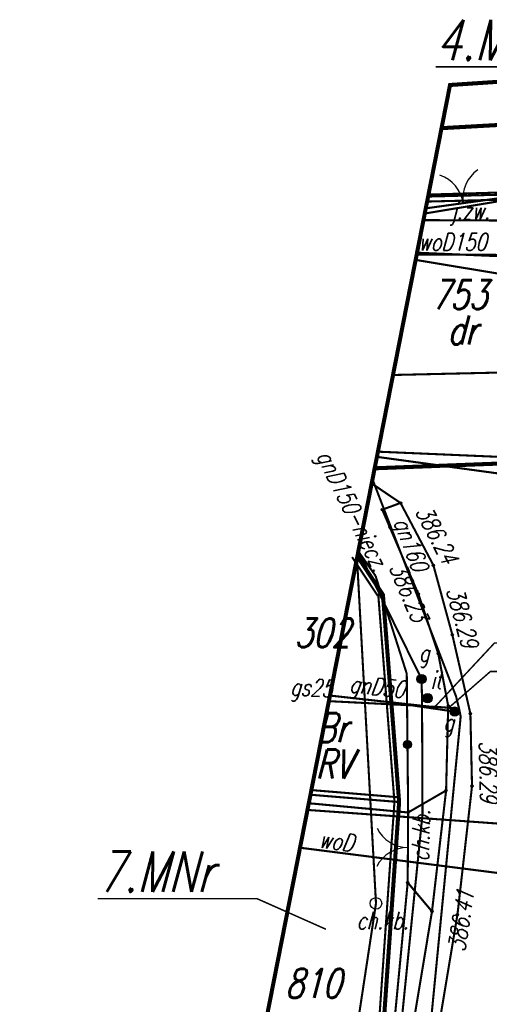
# Model space of a CAD drawing. Extents: x 1 to 7399016, y -8 to 5568733.
# Tile 5 of 10: x 7398824 to 7398844, y 5568690 to 5568733. Entities that reach past the tile are written whole.
import ezdxf

# ---------------------------------------------------------------- set-up
doc = ezdxf.new("R2010")
doc.units = 0
doc.header["$MEASUREMENT"] = 0
for name, pattern in [('1053', [2, 1.5, -0.5]), ('1056', [1.5, 1, -0.5]), ('2214', [3.55, 2, -0.35, 0.25, -0.35, 0.25, -0.35]), ('2217', [2, 1.5, -0.5]), ('3901', [0]), ('5102', [0]), ('5106', [0])]:
    doc.linetypes.add(name, pattern=pattern)
doc.layers.get('0').update_dxf_attribs({"linetype": 'CONTINUOUS'})
for name, color, linetype in [('210-OZNACZENIE_KONTURU_UZY', 7, 'CONTINUOUS'), ('211-NUMER_DZIALKI_EWIDENCY', 7, 'CONTINUOUS'), ('218-KONTUR_UZYTKU_GRUNTOWE', 7, 'CONTINUOUS'), ('219-DZIALKA_EWIDENCYJNA', 7, 'CONTINUOUS'), ('BRAMA', 7, 'CONTINUOUS'), ('CHODNIK', 7, 'CONTINUOUS'), ('CHODNIK-ATR17', 7, 'CONTINUOUS'), ('GAZOWE_URZADZENIE_TECHNIC0', 7, 'CONTINUOUS'), ('GAZOWE_URZADZENIE_TECHNICZ', 7, 'CONTINUOUS'), ('INNY_OBIEKT_ZAGOSPODAROWAN', 7, 'CONTINUOUS'), ('JEZDNIA', 7, 'CONTINUOUS'), ('JEZDNIA-ATR17', 7, 'CONTINUOUS'), ('LINIE_Z_PLANU', 7, 'CONTINUOUS'), ('NOWY_CHODNIK', 7, 'CONTINUOUS'), ('OGRODZENIE_TRWALE', 7, 'CONTINUOUS'), ('OPISY_GAZ', 7, 'CONTINUOUS'), ('PIKIETA_SZTUCZNA', 7, 'CONTINUOUS'), ('PIKIETA_SZTUCZNA-ATR2', 7, 'CONTINUOUS'), ('PRZEWOD_ELEKTROENERGETYCZ0', 7, 'CONTINUOUS'), ('PRZEWOD_ELEKTROENERGETYCZN', 7, 'CONTINUOUS'), ('PRZEWOD_GAZOWY', 7, 'CONTINUOUS'), ('PRZEWOD_GAZOWY-ATR1', 7, 'CONTINUOUS'), ('PRZEWOD_KANALIZACYJNY', 7, 'CONTINUOUS'), ('PRZEWOD_TELEKOMUNIKACYJNY0', 7, 'CONTINUOUS'), ('PRZEWOD_TELEKOMUNIKACYJNY_', 7, 'CONTINUOUS'), ('PRZEWOD_WODOCIAGOWY', 7, 'CONTINUOUS'), ('PRZEWOD_WODOCIAGOWY-ATR1', 7, 'CONTINUOUS'), ('SLUP_PRZEWODOW_NAPOWIETRZN', 7, 'CONTINUOUS'), ('ZAKRES', 7, 'CONTINUOUS')]:
    doc.layers.add(name, color=color, linetype=linetype)
doc.styles.add('STYL_ARIAL', font='simplex', dxfattribs={"width": 0.75, "oblique": 0.1})

# ---------------------------------------------------------------- blocks, each defined once
blk = doc.blocks.new('OTOB')
at = {"color": 0}
for centre, start, end in [((-1.5, 0), 0, 63.2606), ((1.5, 0), 116.7394, 180)]:
    blk.add_arc(centre, 1.5, start, end, dxfattribs=at)
blk = doc.blocks.new('RTPW02')
at = {"color": 0}
blk.add_circle((0, 0), 0.05, dxfattribs=at)
blk = doc.blocks.new('SUGW')
at = {"color": 0}
for radius in [0.2, 0.18, 0.16, 0.14, 0.12, 0.1, 0.08, 0.06, 0.04, 0.02]:
    blk.add_circle((0, 0), radius, dxfattribs=at)
blk = doc.blocks.new('SUPK')
at = {"color": 0}
blk.add_circle((0, 0), 0.25, dxfattribs=at)

msp = doc.modelspace()

# ---------------------------------------------------------------- linework, layer by layer
at = {"layer": '218-KONTUR_UZYTKU_GRUNTOWE', "color": 3, "linetype": '2217', "const_width": 0.09}
for points in [[(7398841.346, 5568724.865), (7398849.207, 5568725.065)], [(7398839.242, 5568707.612), (7398838.137, 5568709.28)], [(7398839.965, 5568698.735), (7398839.265, 5568707.695)], [(7398840.13, 5568698.898), (7398836.298, 5568699.215)], [(7398838.727, 5568680.94), (7398839.967, 5568698.69)]]:
    msp.add_lwpolyline(points, dxfattribs=at)
at = {"layer": '219-DZIALKA_EWIDENCYJNA', "color": 7, "const_width": 0.09}
for points in [[(7398841.379, 5568724.65), (7398849.24, 5568724.85)], [(7398848.3, 5568712.37), (7398839.21, 5568713.614)], [(7398838.365, 5568709.318), (7398839.47, 5568707.65)], [(7398839.47, 5568707.65), (7398840.17, 5568698.69)], [(7398836.338, 5568699.007), (7398840.17, 5568698.69)], [(7398838.93, 5568680.94), (7398840.17, 5568698.69)]]:
    msp.add_lwpolyline(points, dxfattribs=at)
at = {"layer": 'BRAMA', "color": 7, "const_width": 0.09}
for points in [[(7398841.322, 5568724.357), (7398844.96, 5568724.86)], [(7398840.54, 5568695.21), (7398840.56, 5568698.24)]]:
    msp.add_lwpolyline(points, dxfattribs=at)
at = {"layer": 'CHODNIK', "color": 7, "linetype": '1056', "const_width": 0.09}
for points in [[(7398841.322, 5568724.357), (7398844.96, 5568724.86), (7398845.468, 5568729.895)], [(7398843.32, 5568699.38), (7398843.25, 5568702.51), (7398842.47, 5568705.92), (7398841.65, 5568708.93), (7398840.23, 5568711.62), (7398839.44, 5568711.33), (7398841, 5568707.69), (7398841.86, 5568705.11), (7398842.29, 5568702.85), (7398842.2, 5568699.19), (7398841.59, 5568693.96), (7398836.88, 5568665.58), (7398833.58, 5568649.69), (7398833.29, 5568647.02), (7398830.22, 5568631.46), (7398828.83, 5568625.1), (7398828.274, 5568623.183)], [(7398829.255, 5568623.124), (7398829.75, 5568624.89), (7398834.34, 5568646.87), (7398837.96, 5568665.45), (7398842.69, 5568693.82), (7398843.32, 5568699.38)], [(7398840.56, 5568698.24), (7398840.54, 5568695.21), (7398841.59, 5568693.96), (7398842.2, 5568699.19), (7398840.56, 5568698.24)]]:
    msp.add_lwpolyline(points, dxfattribs=at)
at = {"layer": 'JEZDNIA', "color": 7, "linetype": '1053', "const_width": 0.09}
for points in [[(7398840.945, 5568722.44), (7398844.9, 5568722.27), (7398844.96, 5568724.86), (7398841.322, 5568724.357)], [(7398905.95, 5568720.1), (7398904.1, 5568720.34), (7398899.14, 5568721.03), (7398895.15, 5568721.43), (7398889.87, 5568721.92), (7398879.94, 5568722.77), (7398873.12, 5568723.2), (7398864.05, 5568723.36), (7398844.9, 5568722.27), (7398840.945, 5568722.44)], [(7398838.984, 5568712.464), (7398840.23, 5568711.62), (7398841.65, 5568708.93), (7398842.47, 5568705.92), (7398843.25, 5568702.51), (7398843.32, 5568699.38), (7398842.69, 5568693.82), (7398837.96, 5568665.45), (7398834.34, 5568646.87), (7398829.75, 5568624.89), (7398829.255, 5568623.124)]]:
    msp.add_lwpolyline(points, dxfattribs=at)
at = {"layer": 'LINIE_Z_PLANU', "color": 9}
for points, const_width in [([(7398849.613, 5568729.436), (7398847.832, 5568730.475), (7398841.746, 5568730.475)], 0.065), ([(7398842.003, 5568727.823), (7398854.077, 5568728.503), (7398871.155, 5568728.596)], 0.175), ([(7398835.144, 5568622.767), (7398837.288, 5568631.233), (7398843.48, 5568662.831), (7398850.481, 5568698.244), (7398850.253, 5568708.325), (7398852.019, 5568711.15), (7398855.091, 5568713.728), (7398839.112, 5568713.119)], 0.175), ([(7398827.722, 5568623.217), (7398829.78, 5568631.8), (7398832.85, 5568647.1), (7398835.39, 5568663.06), (7398838.93, 5568680.94), (7398840.17, 5568698.69), (7398839.47, 5568707.65), (7398838.365, 5568709.318)], 0.175), ([(7398837.007, 5568693.191), (7398834.027, 5568694.514), (7398827.148, 5568694.514)], 0.065)]:
    msp.add_lwpolyline(points, dxfattribs=dict(at, const_width=const_width))
at = {"layer": 'OGRODZENIE_TRWALE', "color": 7, "linetype": '3901', "const_width": 0.09}
for points in [[(7398838.407, 5568709.529), (7398839.15, 5568708.47)], [(7398839.15, 5568708.47), (7398840.5, 5568704.24), (7398840.56, 5568698.24)], [(7398840.56, 5568698.24), (7398836.266, 5568698.639)], [(7398839.16, 5568680.73), (7398840.54, 5568695.21)]]:
    msp.add_lwpolyline(points, dxfattribs=at)
at = {"layer": 'OGRODZENIE_TRWALE', "color": 7}
for radius in [0.175, 0.158, 0.14, 0.122, 0.105, 0.0875, 0.07, 0.0525, 0.035]:
    msp.add_circle((7398840.531, 5568701.18), radius, dxfattribs=at)
at = {"layer": 'OPISY_GAZ', "color": 40, "const_width": 0.065}
for points in [[(7398841.72, 5568702.81), (7398844.292, 5568705.566), (7398846.409, 5568705.566)], [(7398842.32, 5568702.77), (7398844.113, 5568704.333), (7398846.23, 5568704.333)]]:
    msp.add_lwpolyline(points, dxfattribs=at)
at = {"layer": 'PRZEWOD_ELEKTROENERGETYCZ0', "color": 1, "linetype": '5102', "const_width": 0.09}
msp.add_lwpolyline([(7398839.905, 5568717.153), (7398863.85, 5568717.7)], dxfattribs=at)
at = {"layer": 'PRZEWOD_ELEKTROENERGETYCZN', "color": 1, "const_width": 0.09}
msp.add_lwpolyline([(7398850.13, 5568696.25), (7398850.17, 5568697.35), (7398836.209, 5568698.35)], dxfattribs=at)
at = {"layer": 'PRZEWOD_GAZOWY', "color": 40, "const_width": 0.09}
for points in [[(7398841.278, 5568724.133), (7398854.9, 5568726.39), (7398859.7, 5568725.34)], [(7398841.221, 5568723.848), (7398844.75, 5568723.83), (7398856.75, 5568724.12), (7398860.73, 5568724.13), (7398867.47, 5568724.14), (7398870.31, 5568724.05), (7398878.91, 5568723.76), (7398879.47, 5568723.74), (7398891.43, 5568722.76), (7398903.29, 5568720.97), (7398907.04, 5568720.48), (7398915.19, 5568719.4), (7398915.88, 5568719.32), (7398922.01, 5568718.64)], [(7398835.3, 5568657.38), (7398836.12, 5568660.03), (7398841, 5568683.81), (7398841.08, 5568684.08), (7398841.08, 5568684.44), (7398842.83, 5568702.39), (7398842.76, 5568702.73), (7398842.63, 5568703.26), (7398839.019, 5568712.643)], [(7398838.409, 5568709.541), (7398841.14, 5568704.01), (7398841.16, 5568703.07), (7398841.18, 5568698.16), (7398839.78, 5568684.29)], [(7398841.55, 5568702.81), (7398837.181, 5568703.294)], [(7398842.77, 5568702.59), (7398842.57, 5568702.6), (7398840.73, 5568702.87), (7398837.133, 5568703.052)], [(7398841.55, 5568702.81), (7398841.88, 5568702.8)], [(7398842.76, 5568702.73), (7398841.88, 5568702.8)]]:
    msp.add_lwpolyline(points, dxfattribs=at)
at = {"layer": 'PRZEWOD_KANALIZACYJNY', "color": 28, "const_width": 0.09}
msp.add_lwpolyline([(7398840.883, 5568722.128), (7398853.43, 5568720.05)], dxfattribs=at)
at = {"layer": 'PRZEWOD_TELEKOMUNIKACYJNY0', "color": 32, "linetype": '5106', "const_width": 0.09}
for points in [[(7398841.439, 5568724.953), (7398877.3, 5568725.98)], [(7398838.349, 5568709.235), (7398839.17, 5568694.31)], [(7398839.17, 5568694.31), (7398834.58, 5568664.13)]]:
    msp.add_lwpolyline(points, dxfattribs=at)
at = {"layer": 'PRZEWOD_TELEKOMUNIKACYJNY_', "color": 32, "const_width": 0.09}
msp.add_lwpolyline([(7398862.63, 5568727.04), (7398862.2, 5568717.02), (7398856.74, 5568716.82), (7398854.61, 5568715.71), (7398853.78, 5568715.71), (7398852.26, 5568713.28), (7398839.254, 5568713.838)], dxfattribs=at)
at = {"layer": 'PRZEWOD_WODOCIAGOWY', "color": 5, "const_width": 0.09}
for points in [[(7398840.928, 5568722.355), (7398850.13, 5568722.33), (7398852.15, 5568722.27)], [(7398847.36, 5568695.25), (7398835.888, 5568696.716)]]:
    msp.add_lwpolyline(points, dxfattribs=at)
at = {"layer": 'ZAKRES', "color": 178, "linetype": '2214', "const_width": 0.175}
msp.add_lwpolyline([(7398842.37, 5568729.69), (7398827.96, 5568656.39), (7398823.87, 5568623.45), (7398845, 5568622.17), (7398852.72, 5568653.12), (7398939.48, 5568640.93), (7398951.29, 5568684.61), (7398962.07, 5568693.74), (7398968.86, 5568717.2), (7398854.75, 5568730.51), (7398842.37, 5568729.69)], dxfattribs=at)

# ---------------------------------------------------------------- block references
at = {"layer": 'BRAMA', "color": 7}
for p, rotation in [((7398842.935, 5568724.58), 7.872439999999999), ((7398840.55, 5568696.725), 89.62205999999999)]:
    msp.add_blockref('OTOB', p, dxfattribs=dict(at, rotation=rotation))
at = {"layer": 'GAZOWE_URZADZENIE_TECHNIC0', "color": 40}
for p in [(7398841.14, 5568704.01), (7398842.57, 5568702.6)]:
    msp.add_blockref('SUGW', p, dxfattribs=at)
at = {"layer": 'INNY_OBIEKT_ZAGOSPODAROWAN', "color": 7}
msp.add_blockref('SUGW', (7398841.4, 5568703.18), dxfattribs=at)
at = {"layer": 'PIKIETA_SZTUCZNA', "color": 7}
for p in [(7398839.44, 5568711.33), (7398840.23, 5568711.62), (7398841.65, 5568708.93), (7398841, 5568707.69), (7398842.47, 5568705.92), (7398841.86, 5568705.11), (7398842.29, 5568702.85), (7398843.25, 5568702.51), (7398842.2, 5568699.19), (7398843.32, 5568699.38), (7398840.56, 5568698.24), (7398840.54, 5568695.21), (7398841.59, 5568693.96), (7398842.69, 5568693.82)]:
    msp.add_blockref('RTPW02', p, dxfattribs=at)
at = {"layer": 'SLUP_PRZEWODOW_NAPOWIETRZN', "color": 7}
msp.add_blockref('SUPK', (7398839.17, 5568694.31), dxfattribs=at)

# ---------------------------------------------------------------- texts
at = {"layer": '210-OZNACZENIE_KONTURU_UZY', "color": 3, "style": 'STYL_ARIAL', "oblique": 15, "width": 0.75}
for s, p in [('dr', (7398842.256, 5568718.469)), ('Br', (7398836.592, 5568701.285)), ('RV', (7398836.564, 5568699.715))]:
    msp.add_text(s, height=1.25, dxfattribs=at).set_placement(p)
at = {"layer": '211-NUMER_DZIALKI_EWIDENCY', "color": 7, "style": 'STYL_ARIAL', "oblique": 15, "width": 0.75}
for s, p in [('753', (7398841.569, 5568720)), ('302', (7398835.643, 5568705.38)), ('810', (7398835.25, 5568690.227))]:
    msp.add_text(s, height=1.25, dxfattribs=at).set_placement(p)
at = {"layer": 'CHODNIK-ATR17', "color": 7, "style": 'STYL_ARIAL', "oblique": 15, "width": 0.75}
msp.add_text('ch.kb.', height=0.75, rotation=88.741, dxfattribs=at).set_placement((7398841.454, 5568696.116))
at = {"layer": 'GAZOWE_URZADZENIE_TECHNICZ', "color": 40, "style": 'STYL_ARIAL', "oblique": 15, "width": 0.75}
for p in [(7398841.022, 5568704.763), (7398842.08, 5568701.756)]:
    msp.add_text('g', height=0.75, dxfattribs=at).set_placement(p)
at = {"layer": 'INNY_OBIEKT_ZAGOSPODAROWAN', "color": 7, "style": 'STYL_ARIAL', "oblique": 15, "width": 0.75}
msp.add_text('it', height=0.75, dxfattribs=at).set_placement((7398841.525, 5568703.589))
at = {"layer": 'JEZDNIA-ATR17', "color": 7, "style": 'STYL_ARIAL', "oblique": 15, "width": 0.75}
msp.add_text('j.zw.', height=0.75, dxfattribs=at).set_placement((7398842.42, 5568723.876))
at = {"layer": 'LINIE_Z_PLANU', "color": 9, "style": 'STYL_ARIAL', "oblique": 15, "width": 0.75}
for s, p in [('4.MN', (7398841.746, 5568730.763)), ('7.MNr', (7398827.148, 5568694.802))]:
    msp.add_text(s, height=1.75, dxfattribs=at).set_placement(p)
at = {"layer": 'NOWY_CHODNIK', "color": 7, "style": 'STYL_ARIAL', "oblique": 15, "width": 0.75}
msp.add_text('ch.kb.', height=0.75, dxfattribs=at).set_placement((7398838.334, 5568693.193))
at = {"layer": 'PIKIETA_SZTUCZNA-ATR2', "color": 7, "style": 'STYL_ARIAL', "oblique": 15, "width": 0.75}
for s, rotation, p in [('386.24', 297.829, (7398840.846, 5568711.25)), ('386.23', 293.199, (7398839.717, 5568708.839)), ('386.29', 285.238, (7398842.197, 5568707.861)), ('386.29', 271.281, (7398843.626, 5568701.316)), ('386.41', 81.48, (7398843.017, 5568692.188))]:
    msp.add_text(s, height=0.75, rotation=rotation, dxfattribs=at).set_placement(p)
at = {"layer": 'PRZEWOD_GAZOWY-ATR1', "color": 40, "style": 'STYL_ARIAL', "oblique": 15, "width": 0.75}
for s, rotation, p in [('gnD150-niecz.', 296.2803, (7398836.583, 5568713.659)), ('gn160', 291.0509, (7398839.914, 5568710.805)), ('gs25', 357.107, (7398835.449, 5568703.312)), ('gnD50', 353.673, (7398837.993, 5568703.44))]:
    msp.add_text(s, height=0.75, rotation=rotation, dxfattribs=at).set_placement(p)
at = {"layer": 'PRZEWOD_WODOCIAGOWY-ATR1', "color": 5, "style": 'STYL_ARIAL', "oblique": 15, "width": 0.75}
for s, rotation, p in [('woD150', 359.8468, (7398841.006, 5568722.536)), ('woD', 352.717, (7398836.679, 5568696.729))]:
    msp.add_text(s, height=0.75, rotation=rotation, dxfattribs=at).set_placement(p)

doc.saveas('drawing.dxf')
